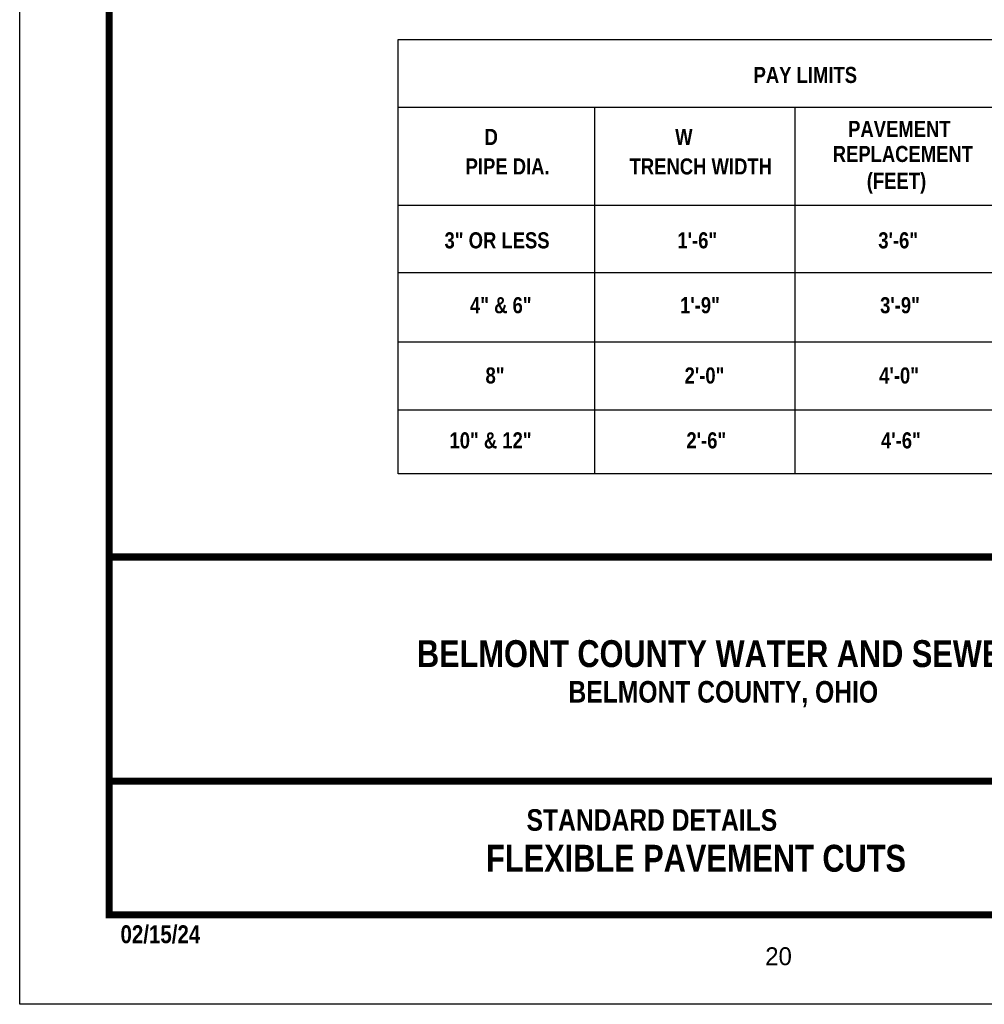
# Model space of a CAD drawing. Extents: x 0 to 8.5, y 0 to 11.
# Tile 1 of 145: x 0 to 5.4, y 0 to 5.5. Entities that reach past the tile are written whole.
import ezdxf
from ezdxf.enums import TextEntityAlignment as Align

# ---------------------------------------------------------------- set-up
doc = ezdxf.new("R2010")
doc.units = 0
doc.header["$MEASUREMENT"] = 0
doc.layers.get('DEFPOINTS').update_dxf_attribs({"linetype": 'CONTINUOUS'})
for name, color, linetype in [('BORDER', 7, 'CONTINUOUS'), ('TEXT', 255, 'CONTINUOUS'), ('WATERLINE-NOTES', 7, 'CONTINUOUS')]:
    doc.layers.add(name, color=color, linetype=linetype)
doc.styles.add('TECHNICAL', font='techb___.ttf')

msp = doc.modelspace()

# ---------------------------------------------------------------- linework, layer by layer
at = {"layer": 'BORDER', "const_width": 0.04}
msp.add_lwpolyline([(0.5, 0.5), (0.5, 10.5), (8, 10.5), (8, 0.5)], close=True, dxfattribs=at)
at = {"layer": 'BORDER'}
msp.add_lwpolyline([(2.1164, 2.964), (2.1164, 5.3921), (6.57, 5.3921), (6.57, 2.964), (2.1164, 2.964)], close=True, dxfattribs=at)
for points in [[(2.1164, 5.0128), (6.57, 5.0128)], [(3.2139, 5.0128), (3.2139, 2.964)], [(4.335, 5.0128), (4.335, 2.964)], [(2.1164, 4.4652), (6.57, 4.4652)], [(2.1164, 4.0899), (6.5714, 4.0899)], [(2.1164, 3.7015), (6.57, 3.7015)], [(2.1164, 3.3221), (6.5706, 3.3221)]]:
    msp.add_lwpolyline(points, dxfattribs=at)
at = {"layer": 'BORDER', "const_width": 0.04}
for points in [[(0.5, 2.5), (8, 2.5)], [(0.5, 1.2467), (8, 1.2467)]]:
    msp.add_lwpolyline(points, dxfattribs=at)
at = {"layer": 'DEFPOINTS', "color": 7, "ltscale": 1.2}
msp.add_lwpolyline([(0, 0), (0, 11), (8.5, 11), (8.5, 0)], close=True, dxfattribs=at)

# ---------------------------------------------------------------- texts
at = {"layer": 'TEXT', "color": 7, "style": 'TECHNICAL'}
for s, height, p in [('PAY LIMITS', 0.09, (4.6822, 5.1934)), ('PAVEMENT', 0.09, (5.205, 4.8917)), ('D', 0.09, (2.674, 4.8471)), ('W', 0.09, (3.7626, 4.8471)), ('REPLACEMENT', 0.09, (5.3306, 4.7519)), ('PIPE DIA.', 0.09, (2.963, 4.6821)), ('TRENCH WIDTH', 0.09, (4.2063, 4.6821)), ('(FEET)', 0.09, (5.0689, 4.6018)), ('3" OR LESS', 0.09, (2.963, 4.2692)), ('1\'-6"', 0.09, (3.9, 4.2692)), ('3\'-6"', 0.09, (5.0234, 4.2692)), ('4" & 6"', 0.09, (2.8622, 3.9067)), ('1\'-9"', 0.09, (3.9151, 3.9067)), ('3\'-9"', 0.09, (5.0335, 3.9067)), ('8"', 0.09, (2.7111, 3.5139)), ('2\'-0"', 0.09, (3.9403, 3.5139)), ('4\'-0"', 0.09, (5.0285, 3.5139)), ('10" & 12"', 0.09, (2.8622, 3.1514)), ('2\'-6"', 0.09, (3.9504, 3.1514)), ('4\'-6"', 0.09, (5.0386, 3.1514)), ('BELMONT COUNTY WATER AND SEWER DISTRICT', 0.15, (6.4585, 1.9597)), ('FLEXIBLE PAVEMENT CUTS', 0.15, (4.9561, 0.8162))]:
    msp.add_text(s, height=height, dxfattribs=at).set_placement(p, align=Align.MIDDLE_RIGHT)
for s, p in [('BELMONT COUNTY, OHIO', (3.0687, 1.6861)), ('STANDARD DETAILS', (2.8343, 0.97))]:
    msp.add_text(s, height=0.120395, dxfattribs=at).set_placement(p)
at = {"layer": 'TEXT', "color": 0}
msp.add_text('20', height=0.1, dxfattribs=at).set_placement((4.169, 0.2187))
at = {"layer": 'WATERLINE-NOTES', "color": 7, "style": 'TECHNICAL'}
msp.add_text('02/15/24', height=0.1, dxfattribs=at).set_placement((0.5638, 0.3416))

doc.saveas('drawing.dxf')
